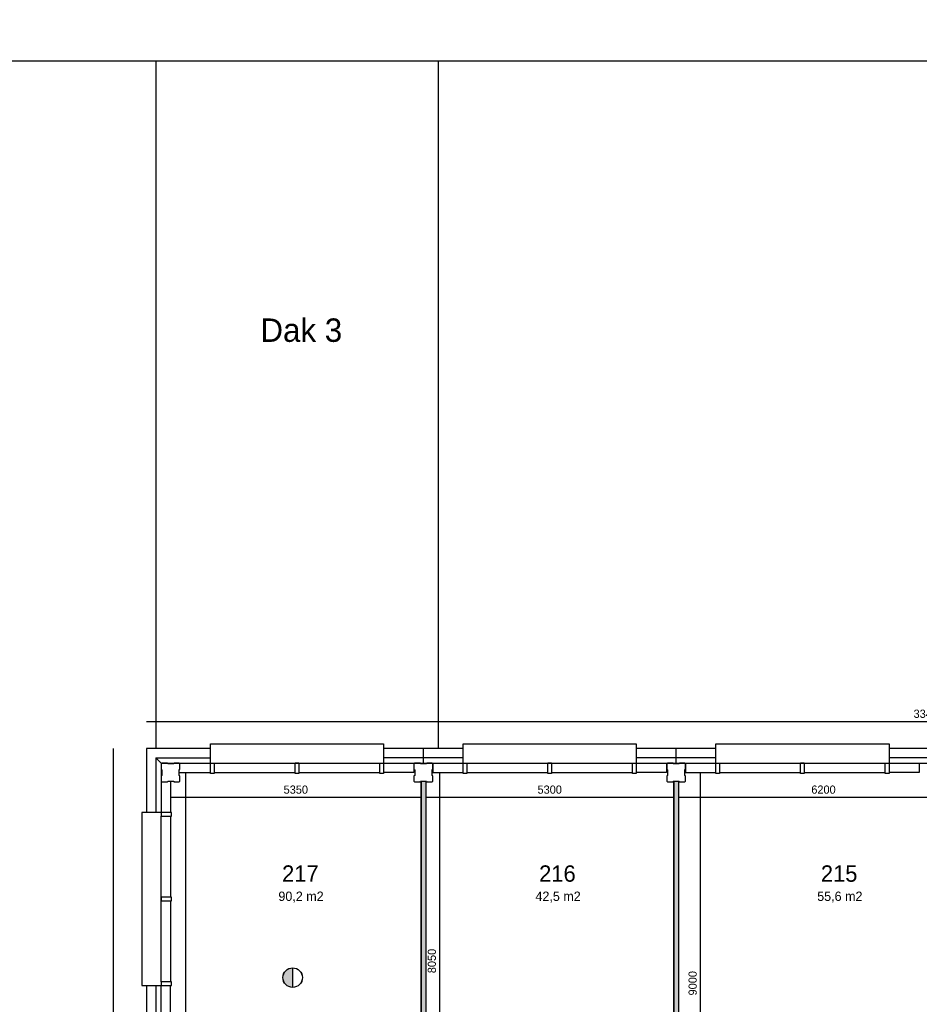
# Model space of a CAD drawing. Extents: x 393774 to 561444, y -100020 to -6220.
# Tile 32 of 47: x 519419 to 538641, y -60770 to -39738. Entities that reach past the tile are written whole.
import ezdxf

# ---------------------------------------------------------------- set-up
doc = ezdxf.new("R2010")
doc.units = 0
doc.header["$MEASUREMENT"] = 0
doc.header["$PDMODE"] = 35
doc.header["$PDSIZE"] = -0.5
doc.layers.get('0').update_dxf_attribs({"linetype": 'CONTINUOUS'})
doc.layers.get('DEFPOINTS').update_dxf_attribs({"linetype": 'CONTINUOUS'})
for name, color, linetype in [('AA$1A---_ARCEER', 252, 'CONTINUOUS'), ('AL21----_BUITENWAND', 252, 'CONTINUOUS'), ('AL22----_BINNENWAND', 252, 'CONTINUOUS'), ('AL31----_BUITENKOZIJN', 252, 'CONTINUOUS'), ('AM$1A---_MAATVOERING', 252, 'CONTINUOUS'), ('AT$1A---_TEKST', 252, 'CONTINUOUS'), ('Betonpalen', 252, 'CONTINUOUS'), ('brandweer NIEUW', 252, 'CONTINUOUS'), ('LAYER01', 252, 'CONTINUOUS'), ('M2', 252, 'CONTINUOUS')]:
    doc.layers.add(name, color=color, linetype=linetype)
doc.styles.add('B-01', font='b-gbp')
doc.dimstyles.new('BBA_STAND', dxfattribs={"dimtxt": 175, "dimasz": 1, "dimexe": 1, "dimexo": 0.001, "dimgap": 75, "dimtad": 1, "dimdec": 0, "dimzin": 0, "dimdsep": 46, "dimtxsty": 'B-01', "dimblk": 'NONE', "dimblk1": 'NONE', "dimblk2": 'PIJL1', "dimcen": 1, "dimse1": 1, "dimse2": 1, "dimclrd": 256, "dimclre": 1, "dimclrt": 256, "dimadec": 0, "dimazin": 0, "dimtfac": 1, "dimtdec": 0, "dimtmove": 0, "dimatfit": 0, "dimldrblk": 'PIJL1', "dimfxl": 1, "dimtolj": 1, "dimtzin": 0, "dimarcsym": 0})

# ---------------------------------------------------------------- blocks, each defined once
blk = doc.blocks.new('*D46')
at = {"layer": 'AM$1A---_MAATVOERING', "lineweight": -2, "transparency": 16777216}
blk.add_line((522644, -56347), (527994, -56347), dxfattribs=at)
at = {"layer": 'DEFPOINTS', "color": 0, "transparency": 16777216}
for p in [(527994, -56010), (527994, -56347), (522644, -56430)]:
    blk.add_point(p, dxfattribs=at)
at = {"layer": 'AM$1A---_MAATVOERING', "transparency": 16777216, "insert": (525319, -56185), "char_height": 175, "attachment_point": 5, "style": 'B-01'}
blk.add_mtext('\\A1;5350', dxfattribs=at)
blk = doc.blocks.new('_None')
blk = doc.blocks.new('PIJL1')
at = {"color": 1, "linetype": 'ByBlock'}
blk.add_line((0, 83), (0, -83), dxfattribs=at)
blk.add_solid([(-100, 17), (-100, -17), (0, 0)], dxfattribs=at)
blk = doc.blocks.new('*D47')
at = {"layer": 'AM$1A---_MAATVOERING', "lineweight": -2, "transparency": 16777216}
blk.add_line((528094, -56347), (533394, -56347), dxfattribs=at)
at = {"layer": 'DEFPOINTS', "color": 0, "transparency": 16777216}
for p in [(533394, -56347), (528094, -58361), (533394, -58361)]:
    blk.add_point(p, dxfattribs=at)
at = {"layer": 'AM$1A---_MAATVOERING', "transparency": 16777216, "insert": (530744, -56185), "char_height": 175, "attachment_point": 5, "style": 'B-01'}
blk.add_mtext('\\A1;5300', dxfattribs=at)
blk = doc.blocks.new('*D48')
at = {"layer": 'AM$1A---_MAATVOERING', "lineweight": -2, "transparency": 16777216}
blk.add_line((533494, -56347), (539694, -56347), dxfattribs=at)
at = {"layer": 'DEFPOINTS', "color": 0, "transparency": 16777216}
for p in [(539694, -56347), (533494, -58193), (539694, -58193)]:
    blk.add_point(p, dxfattribs=at)
at = {"layer": 'AM$1A---_MAATVOERING', "transparency": 16777216, "insert": (536594, -56185), "char_height": 175, "attachment_point": 5, "style": 'B-01'}
blk.add_mtext('\\A1;6200', dxfattribs=at)
blk = doc.blocks.new('*D52')
at = {"layer": 'AM$1A---_MAATVOERING', "lineweight": -2, "transparency": 16777216}
blk.add_line((522965, -55820), (522965, -69220), dxfattribs=at)
at = {"layer": 'DEFPOINTS', "color": 0, "transparency": 16777216}
for p in [(523162, -55820), (522965, -69220), (523161, -69220)]:
    blk.add_point(p, dxfattribs=at)
at = {"layer": 'AM$1A---_MAATVOERING', "transparency": 16777216, "insert": (522802, -62520), "char_height": 175, "attachment_point": 5, "rotation": 90, "style": 'B-01'}
blk.add_mtext('\\A1;13400', dxfattribs=at)
blk = doc.blocks.new('*D53')
at = {"layer": 'AM$1A---_MAATVOERING', "lineweight": -2, "transparency": 16777216}
blk.add_line((528390, -55820), (528390, -63870), dxfattribs=at)
at = {"layer": 'DEFPOINTS', "color": 0, "transparency": 16777216}
for p in [(528562, -55820), (528390, -63870), (531369, -63870)]:
    blk.add_point(p, dxfattribs=at)
at = {"layer": 'AM$1A---_MAATVOERING', "transparency": 16777216, "insert": (528227, -59845), "char_height": 175, "attachment_point": 5, "rotation": 90, "style": 'B-01'}
blk.add_mtext('\\A1;8050', dxfattribs=at)
blk = doc.blocks.new('*D54')
at = {"layer": 'AM$1A---_MAATVOERING', "lineweight": -2, "transparency": 16777216}
blk.add_line((533962, -55820), (533962, -64820), dxfattribs=at)
at = {"layer": 'DEFPOINTS', "color": 0, "transparency": 16777216}
for p in [(533962, -55820), (533962, -64820), (533962, -64820)]:
    blk.add_point(p, dxfattribs=at)
at = {"layer": 'AM$1A---_MAATVOERING', "transparency": 16777216, "insert": (533799, -60320), "char_height": 175, "attachment_point": 5, "rotation": 90, "style": 'B-01'}
blk.add_mtext('\\A1;9000', dxfattribs=at)
blk = doc.blocks.new('*D151')
at = {"layer": 'AM$1A---_MAATVOERING', "lineweight": -2, "transparency": 16777216}
blk.add_line((522130, -54728), (555558, -54728), dxfattribs=at)
at = {"layer": 'DEFPOINTS', "color": 0, "transparency": 16777216}
for p in [(555558, -54728), (522130, -55485), (555558, -55485)]:
    blk.add_point(p, dxfattribs=at)
at = {"layer": 'AM$1A---_MAATVOERING', "transparency": 16777216, "insert": (538844, -54565), "char_height": 175, "attachment_point": 5, "style": 'B-01'}
blk.add_mtext('\\A1;33428', dxfattribs=at)
blk = doc.blocks.new('*D152')
at = {"layer": 'AM$1A---_MAATVOERING', "lineweight": -2, "transparency": 16777216}
blk.add_line((521424, -68906), (521424, -55306), dxfattribs=at)
at = {"layer": 'DEFPOINTS', "color": 0, "transparency": 16777216}
for p in [(521424, -55306), (522130, -55306), (521843, -68906)]:
    blk.add_point(p, dxfattribs=at)
at = {"layer": 'AM$1A---_MAATVOERING', "transparency": 16777216, "insert": (521262, -62106), "char_height": 175, "attachment_point": 5, "rotation": 90, "style": 'B-01'}
blk.add_mtext('\\A1;13600', dxfattribs=at)

msp = doc.modelspace()

# ---------------------------------------------------------------- hatches: boundary and pattern name
at = {"layer": 'AA$1A---_ARCEER'}
for points in [[(528094.3, -56005.1), (527999.2, -56005.1), (527994.3, -56010), (527994.3, -61035.1), (528094.3, -61035.1)], [(533494.3, -56005.1), (533394.3, -56005.1), (533394.3, -61035.1), (533494.3, -61035.1)], [(528094.3, -61035.1), (528094.3, -57605.1), (527999.2, -57605.1), (527994.3, -57610), (527994.3, -61035.1)], [(533494.3, -61035.1), (533494.3, -57605.1), (533394.3, -57605.1), (533394.3, -61035.1)]]:
    msp.add_hatch(color=256, dxfattribs=at).paths.add_polyline_path(points)
at = {"layer": 'brandweer NIEUW'}
msp.add_hatch(color=256, dxfattribs=at).paths.add_polyline_path([(525251.7, -60408.4), (525251.7, -59992, 1)])

# ---------------------------------------------------------------- linework, layer by layer
at = {"layer": 'AL21----_BUITENWAND'}
for p, q in [((522130.3, -55306.1), (522130.3, -56670.1)), ((523494.3, -55306.1), (522130.3, -55306.1)), ((528894.3, -55306.1), (527194.3, -55306.1)), ((528041.4, -55306.1), (528041.4, -55620.1)), ((534294.3, -55306.1), (532594.3, -55306.1)), ((533441.4, -55306.1), (533441.4, -55620.1)), ((539694.3, -55306.1), (537994.3, -55306.1)), ((522330.3, -55506.2), (522330.3, -56670.1)), ((522330.3, -55506.2), (523494.3, -55506.2)), ((522444.3, -55620.2), (522330.3, -55506.2)), ((528894.3, -55506.1), (527194.3, -55506.1)), ((534294.3, -55506.1), (532594.3, -55506.1)), ((539694.3, -55506.1), (537994.3, -55506.1)), ((522444.3, -55620.2), (522444.3, -56670.1)), ((522444.3, -55620.2), (523494.3, -55620.2)), ((527194.3, -55620.1), (528894.3, -55620.1)), ((527838.5, -55620.1), (527838.5, -55820.1)), ((528244.3, -55620.1), (528244.3, -55820.1)), ((532594.3, -55620.1), (534294.3, -55620.1)), ((533238.5, -55620.1), (533238.5, -55820.1)), ((533644.3, -55620.1), (533644.3, -55820.1)), ((537994.3, -55620.1), (539694.3, -55620.1)), ((538638.5, -55620.1), (538638.5, -55820.1)), ((522829.4, -55820.1), (523494.3, -55820.1)), ((527838.5, -55820.1), (527194.3, -55820.1)), ((528244.3, -55820.1), (528894.3, -55820.1)), ((533238.5, -55820.1), (532594.3, -55820.1)), ((533644.3, -55820.1), (534294.3, -55820.1)), ((538638.5, -55820.1), (537994.3, -55820.1)), ((522644.3, -56005.1), (522644.3, -56670.1)), ((522130.3, -60370.1), (522130.3, -62070.1)), ((522330.3, -60370.1), (522330.3, -62070.1)), ((522444.3, -62070.1), (522444.3, -60370.1)), ((522644.3, -61020.1), (522644.3, -60370.1))]:
    msp.add_line(p, q, dxfattribs=at)
msp.add_lwpolyline([(522829.4, -55820.1), (523494.3, -55820.1)], dxfattribs=at)
msp.add_lwpolyline([(522829.4, -55820.1), (523494.3, -55820.1)], dxfattribs=at)
at = {"layer": 'AL22----_BINNENWAND'}
for points in [[(539844.3, -40620.1), (505444.3, -40620.1), (505444.3, -6220.1), (545244.3, -6220.1), (545244.3, -29820.1), (539844.3, -29820.1), (539844.3, -40620.1)], [(522330.3, -40620.1), (522330.3, -55306.1)], [(528358.3, -40620.1), (528358.3, -55306.1)], [(527994.3, -61035.1), (527994.3, -56005.1)], [(527994.3, -56005.1), (527994.3, -61035.1)], [(527994.3, -56005.1), (527994.3, -61035.1)], [(527994.3, -56005.1), (528094.3, -56005.1)], [(527994.3, -56010), (527999.2, -56005.1)], [(527994.3, -56005.1), (528094.3, -56005.1)], [(527994.3, -56010), (527999.2, -56005.1)], [(527994.3, -56005.1), (528094.3, -56005.1)], [(528094.3, -56005.1), (528094.3, -61035.1)], [(528094.3, -56005.1), (528094.3, -61035.1)], [(528094.3, -56005.1), (528094.3, -61035.1)], [(533394.3, -61035.1), (533394.3, -56005.1)], [(533394.3, -56005.1), (533394.3, -61035.1)], [(533394.3, -56005.1), (533394.3, -61035.1)], [(533394.3, -56005.1), (533494.3, -56005.1)], [(533394.3, -56005.1), (533494.3, -56005.1)], [(533394.3, -56005.1), (533494.3, -56005.1)], [(533494.3, -56005.1), (533494.3, -61035.1)], [(533494.3, -56005.1), (533494.3, -61035.1)], [(533494.3, -56005.1), (533494.3, -61035.1)]]:
    msp.add_lwpolyline(points, dxfattribs=at)
at = {"layer": 'AL31----_BUITENKOZIJN'}
for points in [[(523494.3, -55506.1), (523494.3, -55206.1), (527194.3, -55206.1), (527194.3, -55306.1)], [(523494.3, -55620.1), (523494.3, -55206.1), (527194.3, -55206.1), (527194.3, -55306.1)], [(527194.3, -55206.1), (527194.3, -55620.1)], [(528894.3, -55506.1), (528894.3, -55206.1), (532594.3, -55206.1), (532594.3, -55306.1)], [(528894.3, -55620.1), (528894.3, -55206.1), (532594.3, -55206.1), (532594.3, -55306.1)], [(532594.3, -55206.1), (532594.3, -55620.1)], [(534294.3, -55506.1), (534294.3, -55206.1), (537994.3, -55206.1), (537994.3, -55306.1)], [(534294.3, -55620.1), (534294.3, -55206.1), (537994.3, -55206.1), (537994.3, -55306.1)], [(537994.3, -55206.1), (537994.3, -55620.1)], [(523574.3, -55620.1), (527114.3, -55620.1)], [(525384.3, -55620.1), (525304.3, -55620.1)], [(525384.3, -55620.1), (525304.3, -55620.1)], [(528974.3, -55620.1), (532514.3, -55620.1)], [(530784.3, -55620.1), (530704.3, -55620.1)], [(530784.3, -55620.1), (530704.3, -55620.1)], [(534374.3, -55620.1), (537914.3, -55620.1)], [(536184.3, -55620.1), (536104.3, -55620.1)], [(536184.3, -55620.1), (536104.3, -55620.1)], [(523574.3, -55820.1), (525304.3, -55820.1)], [(523574.3, -55820.1), (525304.3, -55820.1)], [(525384.3, -55820.1), (527114.3, -55820.1)], [(525384.3, -55820.1), (527114.3, -55820.1)], [(528974.3, -55820.1), (530704.3, -55820.1)], [(528974.3, -55820.1), (530704.3, -55820.1)], [(530784.3, -55820.1), (532514.3, -55820.1)], [(530784.3, -55820.1), (532514.3, -55820.1)], [(534374.3, -55820.1), (536104.3, -55820.1)], [(534374.3, -55820.1), (536104.3, -55820.1)], [(536184.3, -55820.1), (537914.3, -55820.1)], [(536184.3, -55820.1), (537914.3, -55820.1)], [(522330.3, -56670.1), (522030.3, -56670.1), (522030.3, -60370.1), (522130.3, -60370.1)], [(522444.3, -56670.1), (522030.3, -56670.1), (522030.3, -60370.1), (522130.3, -60370.1)], [(522444.3, -60290.1), (522444.3, -56750.1)], [(522644.3, -56750.1), (522644.3, -58480.1)], [(522644.3, -56750.1), (522644.3, -58480.1)], [(522444.3, -58560.1), (522444.3, -58480.1)], [(522444.3, -58560.1), (522444.3, -58480.1)], [(522644.3, -58560.1), (522644.3, -60290.1)], [(522644.3, -58560.1), (522644.3, -60290.1)], [(522030.3, -60370.1), (522444.3, -60370.1)]]:
    msp.add_lwpolyline(points, dxfattribs=at)
for points in [[(523494.3, -55620.1), (523574.3, -55620.1), (523574.3, -55840.1), (523494.3, -55840.1)], [(523494.3, -55620.1), (523574.3, -55620.1), (523574.3, -55840.1), (523494.3, -55840.1)], [(525304.3, -55620.1), (525384.3, -55620.1), (525384.3, -55840.1), (525304.3, -55840.1)], [(525304.3, -55620.1), (525384.3, -55620.1), (525384.3, -55840.1), (525304.3, -55840.1)], [(527114.3, -55620.1), (527194.3, -55620.1), (527194.3, -55840.1), (527114.3, -55840.1)], [(527114.3, -55620.1), (527194.3, -55620.1), (527194.3, -55840.1), (527114.3, -55840.1)], [(528894.3, -55620.1), (528974.3, -55620.1), (528974.3, -55840.1), (528894.3, -55840.1)], [(528894.3, -55620.1), (528974.3, -55620.1), (528974.3, -55840.1), (528894.3, -55840.1)], [(530704.3, -55620.1), (530784.3, -55620.1), (530784.3, -55840.1), (530704.3, -55840.1)], [(530704.3, -55620.1), (530784.3, -55620.1), (530784.3, -55840.1), (530704.3, -55840.1)], [(532514.3, -55620.1), (532594.3, -55620.1), (532594.3, -55840.1), (532514.3, -55840.1)], [(532514.3, -55620.1), (532594.3, -55620.1), (532594.3, -55840.1), (532514.3, -55840.1)], [(534294.3, -55620.1), (534374.3, -55620.1), (534374.3, -55840.1), (534294.3, -55840.1)], [(534294.3, -55620.1), (534374.3, -55620.1), (534374.3, -55840.1), (534294.3, -55840.1)], [(536104.3, -55620.1), (536184.3, -55620.1), (536184.3, -55840.1), (536104.3, -55840.1)], [(536104.3, -55620.1), (536184.3, -55620.1), (536184.3, -55840.1), (536104.3, -55840.1)], [(537914.3, -55620.1), (537994.3, -55620.1), (537994.3, -55840.1), (537914.3, -55840.1)], [(537914.3, -55620.1), (537994.3, -55620.1), (537994.3, -55840.1), (537914.3, -55840.1)], [(522444.3, -56670.1), (522444.3, -56750.1), (522664.3, -56750.1), (522664.3, -56670.1)], [(522444.3, -56670.1), (522444.3, -56750.1), (522664.3, -56750.1), (522664.3, -56670.1)], [(522444.3, -58480.1), (522444.3, -58560.1), (522664.3, -58560.1), (522664.3, -58480.1)], [(522444.3, -58480.1), (522444.3, -58560.1), (522664.3, -58560.1), (522664.3, -58480.1)], [(522444.3, -60290.1), (522444.3, -60370.1), (522664.3, -60370.1), (522664.3, -60290.1)], [(522444.3, -60290.1), (522444.3, -60370.1), (522664.3, -60370.1), (522664.3, -60290.1)]]:
    msp.add_lwpolyline(points, close=True, dxfattribs=at)
at = {"layer": 'Betonpalen'}
for p, q in [((522459.4, -55620.1), (522444.4, -55635.1)), ((522459.4, -55620.1), (522444.4, -55635.1)), ((522444.4, -55635.1), (522444.4, -55750.1)), ((522444.4, -55635.1), (522444.4, -55750.1)), ((522580.4, -55620.1), (522459.4, -55620.1)), ((522580.4, -55620.1), (522459.4, -55620.1)), ((522585.4, -55635.1), (522580.4, -55620.1)), ((522585.4, -55635.1), (522580.4, -55620.1)), ((522710.4, -55635.1), (522585.4, -55635.1)), ((522710.4, -55635.1), (522585.4, -55635.1)), ((522718.4, -55620.1), (522710.4, -55635.1)), ((522718.4, -55620.1), (522710.4, -55635.1)), ((522829.4, -55620.1), (522718.4, -55620.1)), ((522829.4, -55620.1), (522718.4, -55620.1)), ((522844.4, -55635.1), (522829.4, -55620.1)), ((522844.4, -55635.1), (522829.4, -55620.1)), ((522844.4, -55752.1), (522844.4, -55635.1)), ((522844.4, -55752.1), (522844.4, -55635.1)), ((527859.4, -55620.1), (527844.4, -55635.1)), ((527859.4, -55620.1), (527844.4, -55635.1)), ((527844.4, -55635.1), (527844.4, -55750.1)), ((527844.4, -55635.1), (527844.4, -55750.1)), ((527980.4, -55620.1), (527859.4, -55620.1)), ((527980.4, -55620.1), (527859.4, -55620.1)), ((527985.4, -55635.1), (527980.4, -55620.1)), ((527985.4, -55635.1), (527980.4, -55620.1)), ((528110.4, -55635.1), (527985.4, -55635.1)), ((528110.4, -55635.1), (527985.4, -55635.1)), ((528118.4, -55620.1), (528110.4, -55635.1)), ((528118.4, -55620.1), (528110.4, -55635.1)), ((528229.4, -55620.1), (528118.4, -55620.1)), ((528229.4, -55620.1), (528118.4, -55620.1)), ((528244.4, -55635.1), (528229.4, -55620.1)), ((528244.4, -55635.1), (528229.4, -55620.1)), ((528244.4, -55752.1), (528244.4, -55635.1)), ((528244.4, -55752.1), (528244.4, -55635.1)), ((533259.4, -55620.1), (533244.4, -55635.1)), ((533259.4, -55620.1), (533244.4, -55635.1)), ((533244.4, -55635.1), (533244.4, -55750.1)), ((533244.4, -55635.1), (533244.4, -55750.1)), ((533380.4, -55620.1), (533259.4, -55620.1)), ((533380.4, -55620.1), (533259.4, -55620.1)), ((533385.4, -55635.1), (533380.4, -55620.1)), ((533385.4, -55635.1), (533380.4, -55620.1)), ((533510.4, -55635.1), (533385.4, -55635.1)), ((533510.4, -55635.1), (533385.4, -55635.1)), ((533518.4, -55620.1), (533510.4, -55635.1)), ((533518.4, -55620.1), (533510.4, -55635.1)), ((533629.4, -55620.1), (533518.4, -55620.1)), ((533629.4, -55620.1), (533518.4, -55620.1)), ((533644.4, -55635.1), (533629.4, -55620.1)), ((533644.4, -55635.1), (533629.4, -55620.1)), ((533644.4, -55752.1), (533644.4, -55635.1)), ((533644.4, -55752.1), (533644.4, -55635.1)), ((522444.4, -55750.1), (522459.4, -55758.1)), ((522444.4, -55750.1), (522459.4, -55758.1)), ((522459.4, -55883.1), (522444.4, -55888.1)), ((522459.4, -55883.1), (522444.4, -55888.1)), ((522444.4, -55888.1), (522444.4, -56005.1)), ((522444.4, -55888.1), (522444.4, -56005.1)), ((522459.4, -55758.1), (522459.4, -55883.1)), ((522459.4, -55758.1), (522459.4, -55883.1)), ((522829.4, -55757.1), (522844.4, -55752.1)), ((522829.4, -55757.1), (522844.4, -55752.1)), ((522829.4, -55882.1), (522829.4, -55757.1)), ((522829.4, -55882.1), (522829.4, -55757.1)), ((522844.4, -55890.1), (522829.4, -55882.1)), ((522844.4, -55890.1), (522829.4, -55882.1)), ((522844.4, -56005.1), (522844.4, -55890.1)), ((522844.4, -56005.1), (522844.4, -55890.1)), ((527844.4, -55750.1), (527859.4, -55758.1)), ((527844.4, -55750.1), (527859.4, -55758.1)), ((527859.4, -55883.1), (527844.4, -55888.1)), ((527859.4, -55883.1), (527844.4, -55888.1)), ((527844.4, -55888.1), (527844.4, -56005.1)), ((527844.4, -55888.1), (527844.4, -56005.1)), ((527859.4, -55758.1), (527859.4, -55883.1)), ((527859.4, -55758.1), (527859.4, -55883.1)), ((528229.4, -55757.1), (528244.4, -55752.1)), ((528229.4, -55757.1), (528244.4, -55752.1)), ((528229.4, -55882.1), (528229.4, -55757.1)), ((528229.4, -55882.1), (528229.4, -55757.1)), ((528244.4, -55890.1), (528229.4, -55882.1)), ((528244.4, -55890.1), (528229.4, -55882.1)), ((528244.4, -56005.1), (528244.4, -55890.1)), ((528244.4, -56005.1), (528244.4, -55890.1)), ((533244.4, -55750.1), (533259.4, -55758.1)), ((533244.4, -55750.1), (533259.4, -55758.1)), ((533259.4, -55883.1), (533244.4, -55888.1)), ((533259.4, -55883.1), (533244.4, -55888.1)), ((533244.4, -55888.1), (533244.4, -56005.1)), ((533244.4, -55888.1), (533244.4, -56005.1)), ((533259.4, -55758.1), (533259.4, -55883.1)), ((533259.4, -55758.1), (533259.4, -55883.1)), ((533629.4, -55757.1), (533644.4, -55752.1)), ((533629.4, -55757.1), (533644.4, -55752.1)), ((533629.4, -55882.1), (533629.4, -55757.1)), ((533629.4, -55882.1), (533629.4, -55757.1)), ((533644.4, -55890.1), (533629.4, -55882.1)), ((533644.4, -55890.1), (533629.4, -55882.1)), ((533644.4, -56005.1), (533644.4, -55890.1)), ((533644.4, -56005.1), (533644.4, -55890.1)), ((522444.4, -56005.1), (522459.4, -56020.1)), ((522444.4, -56005.1), (522459.4, -56020.1)), ((522459.4, -56020.1), (522578.4, -56020.1)), ((522459.4, -56020.1), (522578.4, -56020.1)), ((522578.4, -56020.1), (522586.4, -56005.1)), ((522578.4, -56020.1), (522586.4, -56005.1)), ((522586.4, -56005.1), (522711.4, -56005.1)), ((522586.4, -56005.1), (522711.4, -56005.1)), ((522711.4, -56005.1), (522716.4, -56020.1)), ((522711.4, -56005.1), (522716.4, -56020.1)), ((522716.4, -56020.1), (522829.4, -56020.1)), ((522716.4, -56020.1), (522829.4, -56020.1)), ((522829.4, -56020.1), (522844.4, -56005.1)), ((522829.4, -56020.1), (522844.4, -56005.1)), ((527844.4, -56005.1), (527859.4, -56020.1)), ((527844.4, -56005.1), (527859.4, -56020.1)), ((527859.4, -56020.1), (527978.4, -56020.1)), ((527859.4, -56020.1), (527978.4, -56020.1)), ((527978.4, -56020.1), (527986.4, -56005.1)), ((527978.4, -56020.1), (527986.4, -56005.1)), ((527986.4, -56005.1), (528111.4, -56005.1)), ((527986.4, -56005.1), (528111.4, -56005.1)), ((528111.4, -56005.1), (528116.4, -56020.1)), ((528111.4, -56005.1), (528116.4, -56020.1)), ((528116.4, -56020.1), (528229.4, -56020.1)), ((528116.4, -56020.1), (528229.4, -56020.1)), ((528229.4, -56020.1), (528244.4, -56005.1)), ((528229.4, -56020.1), (528244.4, -56005.1)), ((533244.4, -56005.1), (533259.4, -56020.1)), ((533244.4, -56005.1), (533259.4, -56020.1)), ((533259.4, -56020.1), (533378.4, -56020.1)), ((533259.4, -56020.1), (533378.4, -56020.1)), ((533378.4, -56020.1), (533386.4, -56005.1)), ((533378.4, -56020.1), (533386.4, -56005.1)), ((533386.4, -56005.1), (533511.4, -56005.1)), ((533386.4, -56005.1), (533511.4, -56005.1)), ((533511.4, -56005.1), (533516.4, -56020.1)), ((533511.4, -56005.1), (533516.4, -56020.1)), ((533516.4, -56020.1), (533629.4, -56020.1)), ((533516.4, -56020.1), (533629.4, -56020.1)), ((533629.4, -56020.1), (533644.4, -56005.1)), ((533629.4, -56020.1), (533644.4, -56005.1))]:
    msp.add_line(p, q, dxfattribs=at)
at = {"layer": 'brandweer NIEUW'}
msp.add_line((525251.7, -59990.7), (525251.7, -60409.6), dxfattribs=at)
for radius in [209.5, 208.2]:
    msp.add_circle((525251.7, -60200.2), radius, dxfattribs=at)

# ---------------------------------------------------------------- texts
at = {"layer": 'AT$1A---_TEKST', "style": 'B-01'}
msp.add_text('Dak 3', height=500, rotation=0, dxfattribs=at).set_placement((524563.3, -46619.6))
at = {"layer": 'LAYER01', "style": 'B-01'}
for s, p in [('217', (525025.3, -58152.1)), ('216', (530518.3, -58152.1)), ('215', (536538.3, -58152.1))]:
    msp.add_text(s, height=350, rotation=0, dxfattribs=at).set_placement(p)
at = {"layer": 'M2', "char_height": 200, "width": 1805, "attachment_point": 1, "style": 'B-01'}
for s, insert in [('90,2 m2', (524947.3, -58362.1)), ('42,5 m2', (530440.3, -58362.1)), ('55,6 m2', (536460.3, -58362.1))]:
    msp.add_mtext(s, dxfattribs=dict(at, insert=insert))

# ---------------------------------------------------------------- dimensions: what is measured, and where the dimension line sits
at = {"layer": 'AM$1A---_MAATVOERING'}
for base, p1, p2, picture, middle in [((555558.2, -54727.8), (522130.4, -55485.1), (555558.2, -55485.1), '*D151', (538844.3, -54565.3)), ((527994.3, -56347.1), (522644.3, -56430.1), (527994.3, -56010), '*D46', (525319.3, -56184.6)), ((533394.3, -56347.1), (528094.3, -58361.1), (533394.3, -58361.1), '*D47', (530744.3, -56184.6)), ((539694.3, -56347.1), (533494.3, -58193.1), (539694.3, -58193.1), '*D48', (536594.3, -56184.6))]:
    dim = msp.add_linear_dim(base=base, p1=p1, p2=p2, dimstyle='BBA_STAND', dxfattribs=at)
    dim.commit()
    dim.dimension.update_dxf_attribs({"geometry": picture, "text_midpoint": middle})
for base, p1, p2, picture, middle in [((521424.4, -55306.1), (521843.1, -68906.1), (522130.4, -55306.1), '*D152', (521261.9, -62106.1)), ((522964.9, -69219.9), (523161.8, -55820.1), (523160.7, -69219.9), '*D52', (522802.4, -62520)), ((528389.9, -63870.1), (528561.8, -55820.1), (531369.3, -63870.1), '*D53', (528227.4, -59845.1)), ((533961.8, -64820.1), (533961.8, -55820.1), (533961.8, -64820.1), '*D54', (533799.3, -60320.1))]:
    dim = msp.add_linear_dim(base=base, p1=p1, p2=p2, angle=270, dimstyle='BBA_STAND', dxfattribs=at)
    dim.commit()
    dim.dimension.update_dxf_attribs({"geometry": picture, "text_midpoint": middle})

doc.saveas('drawing.dxf')
